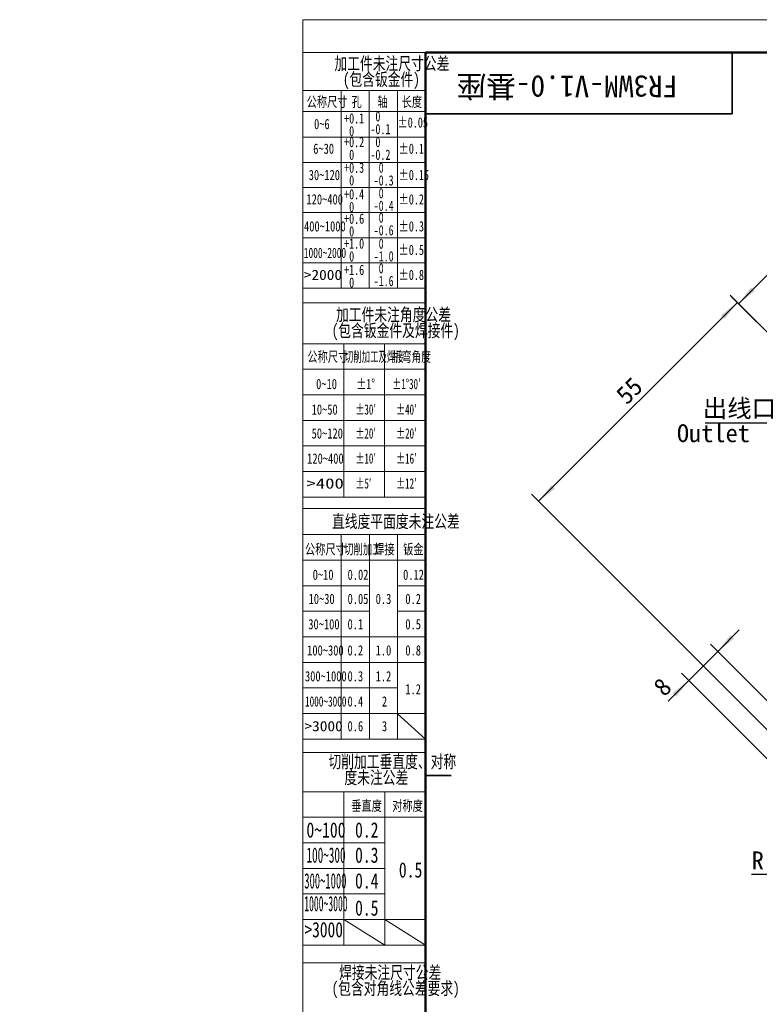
# Model space of a CAD drawing. Header units: millimetres. Extents: x -55 to 731, y 0 to 297.
# Tile 2 of 5: x -55 to 89, y 105 to 297. Entities that reach past the tile are written whole.
import ezdxf

# ---------------------------------------------------------------- set-up
doc = ezdxf.new("R2010")
doc.units = ezdxf.units.MM
doc.linetypes.add('CENTERX2', pattern=[20.32, 12.7, -2.54, 2.54, -2.54])
doc.layers.add('标注层', color=150, linetype='Continuous')
doc.styles.add('SLDTEXTSTYLE0', font='仿宋_GB2312', dxfattribs={"bigfont": 'bigfont'})
doc.styles.add('SLDTEXTSTYLE1', font='仿宋_GB2312')
doc.styles.add('SLDTEXTSTYLE10', font='HYSWLONGFANGSONG.TTF', dxfattribs={"width": 0.610825, "bigfont": 'bigfont'})
doc.styles.add('SLDTEXTSTYLE11', font='HYSWLONGFANGSONG.TTF', dxfattribs={"width": 1.790313})
doc.styles.add('SLDTEXTSTYLE12', font='HYSWLONGFANGSONG.TTF', dxfattribs={"width": 0.681959, "bigfont": 'bigfont'})
doc.styles.add('SLDTEXTSTYLE13', font='HYSWLONGFANGSONG.TTF', dxfattribs={"width": 0.884144})
doc.styles.add('SLDTEXTSTYLE14', font='HYSWLONGFANGSONG.TTF', dxfattribs={"width": 0.713832})
doc.styles.add('SLDTEXTSTYLE15', font='HYSWLONGFANGSONG.TTF', dxfattribs={"width": 0.67478})
doc.styles.add('SLDTEXTSTYLE16', font='HYSWLONGFANGSONG.TTF', dxfattribs={"width": 0.616682})
doc.styles.add('SLDTEXTSTYLE17', font='HYSWLONGFANGSONG.TTF', dxfattribs={"width": 0.985122})
doc.styles.add('SLDTEXTSTYLE3', font='HYSWLONGFANGSONG.TTF', dxfattribs={"bigfont": 'bigfont'})
doc.styles.add('SLDTEXTSTYLE4', font='HYSWLONGFANGSONG.TTF')
doc.styles.add('SLDTEXTSTYLE5', font='HYSWLONGFANGSONG.TTF', dxfattribs={"width": 0.957143})
doc.styles.add('SLDTEXTSTYLE6', font='HYSWLONGFANGSONG.TTF', dxfattribs={"width": 0.968558})
doc.styles.add('SLDTEXTSTYLE7', font='HYSWLONGFANGSONG.TTF', dxfattribs={"width": 0.902411})
doc.styles.add('SLDTEXTSTYLE8', font='HYSWLONGFANGSONG.TTF', dxfattribs={"width": 1.466704})
doc.styles.add('SLDTEXTSTYLE9', font='HYSWLONGFANGSONG.TTF', dxfattribs={"width": 0.858748, "bigfont": 'bigfont'})
doc.dimstyles.new('SLDDIMSTYLE0', dxfattribs={"dimtxt": 3.5, "dimasz": 4, "dimexe": 0, "dimexo": 0.0625, "dimgap": 0.875, "dimtad": 2, "dimrnd": 1e-09, "dimzin": 12, "dimdsep": 46, "dimtxsty": 'SLDTEXTSTYLE1', "dimsah": 1, "dimcen": 0.09, "dimadec": 0, "dimazin": 3, "dimtfac": 1, "dimtdec": 3, "dimtmove": 0, "dimatfit": 0, "dimfxl": 0, "dimfrac": 2, "dimtolj": 1, "dimtzin": 12, "dimarcsym": 0})
doc.dimstyles.new('SLDDIMSTYLE1', dxfattribs={"dimtxt": 3.5, "dimasz": 4, "dimexe": 0, "dimexo": 0.0625, "dimgap": 0.875, "dimtad": 2, "dimrnd": 1e-09, "dimzin": 12, "dimdsep": 46, "dimtxsty": 'SLDTEXTSTYLE1', "dimsah": 1, "dimcen": 0.09, "dimadec": 0, "dimazin": 3, "dimtfac": 1, "dimtdec": 3, "dimtofl": 0, "dimtmove": 0, "dimatfit": 3, "dimfxl": 0, "dimfrac": 2, "dimtolj": 1, "dimtzin": 12, "dimarcsym": 0})
doc.dimstyles.new('SLDDIMSTYLE5', dxfattribs={"dimtxt": 3.5, "dimasz": 4, "dimexe": 0, "dimexo": 0.0625, "dimgap": 0.875, "dimtad": 0, "dimtih": 1, "dimtoh": 1, "dimrnd": 1e-09, "dimzin": 12, "dimdsep": 46, "dimtxsty": 'SLDTEXTSTYLE1', "dimsah": 1, "dimcen": 0, "dimadec": 0, "dimazin": 3, "dimtfac": 1, "dimtdec": 3, "dimtofl": 0, "dimtmove": 0, "dimatfit": 3, "dimfxl": 0, "dimfrac": 2, "dimtolj": 1, "dimtzin": 12, "dimarcsym": 0})

# ---------------------------------------------------------------- blocks, each defined once
blk = doc.blocks.new('SW_NOTE_2')
at = {"layer": '标注层', "color": 0, "char_height": 2.5, "attachment_point": 2, "style": 'SLDTEXTSTYLE3'}
for s, insert in [('\\M+189C1\\M+18D48\\M+18C8F\\M+196A2\\M+1928D\\M+18EDA\\M+190A1\\M+18CF6\\M+18DB7', (15.47, 3.22)), ('(\\M+195EF\\M+18ADC钣\\M+18BE0\\M+18C8F)', (13.41, 0.11))]:
    blk.add_mtext(s, dxfattribs=dict(at, insert=insert))
blk = doc.blocks.new('SW_NOTE_3')
at = {"layer": '标注层', "color": 0, "char_height": 2, "attachment_point": 1, "style": 'SLDTEXTSTYLE5'}
for s, insert in [(' 0', (0, 2.58)), ('-0.1', (0, 0.09))]:
    blk.add_mtext(s, dxfattribs=dict(at, insert=insert))
blk = doc.blocks.new('SW_NOTE_4')
at = {"layer": '标注层', "color": 0, "char_height": 2, "attachment_point": 1, "style": 'SLDTEXTSTYLE5'}
for s, insert in [('+0.1', (0, 2.58)), (' 0', (0, 0.09))]:
    blk.add_mtext(s, dxfattribs=dict(at, insert=insert))
blk = doc.blocks.new('SW_NOTE_5')
at = {"layer": '标注层', "color": 0, "char_height": 2, "attachment_point": 1, "style": 'SLDTEXTSTYLE5'}
for s, insert in [('+0.2', (0, 2.58)), (' 0', (0, 0.09))]:
    blk.add_mtext(s, dxfattribs=dict(at, insert=insert))
blk = doc.blocks.new('SW_NOTE_6')
at = {"layer": '标注层', "color": 0, "char_height": 2, "attachment_point": 1, "style": 'SLDTEXTSTYLE5'}
for s, insert in [('+0.3', (0, 2.58)), (' 0', (0, 0.09))]:
    blk.add_mtext(s, dxfattribs=dict(at, insert=insert))
blk = doc.blocks.new('SW_NOTE_7')
at = {"layer": '标注层', "color": 0, "char_height": 2, "attachment_point": 1, "style": 'SLDTEXTSTYLE5'}
for s, insert in [('+0.4', (0, 2.58)), (' 0', (0, 0.09))]:
    blk.add_mtext(s, dxfattribs=dict(at, insert=insert))
blk = doc.blocks.new('SW_NOTE_8')
at = {"layer": '标注层', "color": 0, "char_height": 2, "attachment_point": 1, "style": 'SLDTEXTSTYLE5'}
for s, insert in [(' 0', (0, 2.58)), ('-0.2', (0, 0.09))]:
    blk.add_mtext(s, dxfattribs=dict(at, insert=insert))
blk = doc.blocks.new('SW_NOTE_9')
at = {"layer": '标注层', "color": 0, "char_height": 2, "attachment_point": 1, "style": 'SLDTEXTSTYLE5'}
for s, insert in [(' 0', (0, 2.58)), ('-0.3', (0, 0.09))]:
    blk.add_mtext(s, dxfattribs=dict(at, insert=insert))
blk = doc.blocks.new('SW_NOTE_10')
at = {"layer": '标注层', "color": 0, "char_height": 2, "attachment_point": 1, "style": 'SLDTEXTSTYLE5'}
for s, insert in [(' 0', (0, 2.58)), ('-0.4', (0, 0.09))]:
    blk.add_mtext(s, dxfattribs=dict(at, insert=insert))
blk = doc.blocks.new('SW_NOTE_11')
at = {"layer": '标注层', "color": 0, "char_height": 2, "attachment_point": 1, "style": 'SLDTEXTSTYLE5'}
for s, insert in [('+0.6', (0, 2.58)), (' 0', (0, 0.09))]:
    blk.add_mtext(s, dxfattribs=dict(at, insert=insert))
blk = doc.blocks.new('SW_NOTE_12')
at = {"layer": '标注层', "color": 0, "char_height": 2, "attachment_point": 1, "style": 'SLDTEXTSTYLE5'}
for s, insert in [(' 0', (0, 2.58)), ('-0.6', (0, 0.09))]:
    blk.add_mtext(s, dxfattribs=dict(at, insert=insert))
blk = doc.blocks.new('SW_NOTE_13')
at = {"layer": '标注层', "color": 0, "char_height": 2, "attachment_point": 1, "style": 'SLDTEXTSTYLE5'}
for s, insert in [('+1.0', (0, 2.58)), (' 0', (0, 0.09))]:
    blk.add_mtext(s, dxfattribs=dict(at, insert=insert))
blk = doc.blocks.new('SW_NOTE_14')
at = {"layer": '标注层', "color": 0, "char_height": 2, "attachment_point": 1, "style": 'SLDTEXTSTYLE5'}
for s, insert in [(' 0', (0, 2.58)), ('-1.0', (0, 0.09))]:
    blk.add_mtext(s, dxfattribs=dict(at, insert=insert))
blk = doc.blocks.new('SW_NOTE_15')
at = {"layer": '标注层', "color": 0, "char_height": 2, "attachment_point": 1, "style": 'SLDTEXTSTYLE5'}
for s, insert in [('+1.6', (0, 2.58)), (' 0', (0, 0.09))]:
    blk.add_mtext(s, dxfattribs=dict(at, insert=insert))
blk = doc.blocks.new('SW_NOTE_16')
at = {"layer": '标注层', "color": 0, "char_height": 2, "attachment_point": 1, "style": 'SLDTEXTSTYLE5'}
for s, insert in [(' 0', (0, 2.58)), ('-1.6', (0, 0.09))]:
    blk.add_mtext(s, dxfattribs=dict(at, insert=insert))
blk = doc.blocks.new('SW_NOTE_17')
at = {"layer": '标注层', "color": 0, "char_height": 2.5, "attachment_point": 2, "style": 'SLDTEXTSTYLE3'}
for s, insert in [('\\M+189C1\\M+18D48\\M+18C8F\\M+196A2\\M+1928D\\M+18A70\\M+19378\\M+18CF6\\M+18DB7', (15.47, 3.22)), ('(\\M+195EF\\M+18ADC钣\\M+18BE0\\M+18C8F\\M+18B79焊\\M+190DA\\M+18C8F)', (15.91, 0.11))]:
    blk.add_mtext(s, dxfattribs=dict(at, insert=insert))
blk = doc.blocks.new('SW_NOTE_18')
at = {"layer": '标注层', "color": 0, "char_height": 2.5, "attachment_point": 2, "style": 'SLDTEXTSTYLE3'}
for s, insert in [('\\M+190D8\\M+18DED\\M+189C1\\M+18D48\\M+19082\\M+192BC\\M+19378\\M+18141对\\M+18FCC', (17.19, 3.22)), ('\\M+19378\\M+196A2\\M+1928D\\M+18CF6\\M+18DB7', (14.06, 0.11))]:
    blk.add_mtext(s, dxfattribs=dict(at, insert=insert))
blk = doc.blocks.new('SW_NOTE_19')
at = {"layer": '标注层', "color": 0, "char_height": 2.5, "attachment_point": 2, "style": 'SLDTEXTSTYLE3'}
for s, insert in [('焊\\M+190DA\\M+196A2\\M+1928D\\M+18EDA\\M+190A1\\M+18CF6\\M+18DB7', (13.75, 3.22)), ('(\\M+195EF\\M+18ADC对\\M+18A70线\\M+18CF6\\M+18DB7\\M+19776\\M+18B81)', (14.82, 0.11))]:
    blk.add_mtext(s, dxfattribs=dict(at, insert=insert))
blk = doc.blocks.new('_D_1')
at = {"layer": '标注层'}
for p, q in [((186.29, 218.58), (122.74, 282.13)), ((124.16, 280.71), (85.27, 241.82)), ((109.5, 217.59), (83.85, 243.24))]:
    blk.add_line(p, q, dxfattribs=at)
for points in [[(124.16, 280.71), (120.97, 278.24), (121.68, 277.53)], [(85.27, 241.82), (88.45, 244.3), (87.74, 245.01)]]:
    blk.add_solid(points, dxfattribs=at)
at = {"layer": '标注层', "insert": (100.08, 263.02), "char_height": 3.5, "attachment_point": 1, "rotation": 45, "style": 'SLDTEXTSTYLE1'}
blk.add_mtext('55', dxfattribs=at)
blk = doc.blocks.new('_D_2')
at = {"layer": '标注层'}
for p, q in [((109.5, 217.59), (83.61, 243.48)), ((46.13, 203.17), (85.03, 242.06)), ((106.74, 142.56), (44.72, 204.59))]:
    blk.add_line(p, q, dxfattribs=at)
for points in [[(85.03, 242.06), (81.84, 239.59), (82.55, 238.88)], [(46.13, 203.17), (49.32, 205.65), (48.61, 206.35)]]:
    blk.add_solid(points, dxfattribs=at)
at = {"layer": '标注层', "insert": (60.95, 224.37), "char_height": 3.5, "attachment_point": 1, "rotation": 45, "style": 'SLDTEXTSTYLE1'}
blk.add_mtext('55', dxfattribs=at)
blk = doc.blocks.new('_D_8')
at = {"layer": '标注层'}
for p, q in [((81.18, 173.78), (85.42, 178.03)), ((75.52, 168.13), (81.18, 173.78)), ((111.34, 143.62), (79.77, 175.2)), ((105.68, 137.97), (74.11, 169.54)), ((75.52, 168.13), (71.46, 164.07))]:
    blk.add_line(p, q, dxfattribs=at)
for points in [[(81.18, 173.78), (84.36, 176.26), (83.65, 176.97)], [(75.52, 168.13), (72.34, 165.65), (73.05, 164.95)]]:
    blk.add_solid(points, dxfattribs=at)
at = {"layer": '标注层', "insert": (68.27, 167.26), "char_height": 3.5, "attachment_point": 1, "rotation": 45, "style": 'SLDTEXTSTYLE1'}
blk.add_mtext('8', dxfattribs=at)
blk = doc.blocks.new('_D_9')
at = {"layer": '标注层'}
for p, q in [((107.45, 139.73), (105.29, 138.48)), ((105.29, 138.48), (90.87, 130.16)), ((90.87, 130.16), (87.83, 130.16))]:
    blk.add_line(p, q, dxfattribs=at)
blk.add_solid([(105.29, 138.48), (101.57, 136.92), (102.07, 136.05)], dxfattribs=at)
at = {"layer": '标注层', "insert": (87.83, 134.67), "char_height": 3.5, "attachment_point": 1, "style": 'SLDTEXTSTYLE1'}
blk.add_mtext('R', dxfattribs=at)
blk = doc.blocks.new('SW_NOTE_22')
at = {"layer": '标注层', "color": 0}
blk.add_line((-12.33, 0), (0, 0), dxfattribs=at)
at = {"layer": '标注层', "color": 0, "insert": (-12.78, 4.61), "char_height": 3.5, "attachment_point": 1, "style": 'SLDTEXTSTYLE0'}
blk.add_mtext('\\M+18F6F线\\M+18CFB', dxfattribs=at)

msp = doc.modelspace()

# ---------------------------------------------------------------- linework, layer by layer
at = {"color": 7, "linetype": 'Continuous', "lineweight": 18}
for q in [(419.99299, 297.39658), (-0.00051, 0.39658)]:
    msp.add_line((-0.00051, 297.39658), q, dxfattribs=at)
at = {"color": 1, "linetype": 'Continuous', "lineweight": 18}
for p, q in [((23.99593, 290.98945), (-0.00051, 290.98945)), ((-0.00051, 290.98945), (-0.00051, 0.39658)), ((7.49311, 283.57314), (-0.00051, 283.57314)), ((7.49311, 283.57314), (7.49311, 279.57314)), ((7.49311, 283.57314), (12.99405, 283.57314)), ((12.99405, 283.57314), (12.99405, 244.89972)), ((18.49499, 283.57314), (12.99405, 283.57314)), ((18.49499, 283.57314), (18.49499, 244.89972)), ((18.49499, 283.57314), (23.99593, 283.57314)), ((-0.00407, 279.44918), (23.99593, 279.44918)), ((7.49311, 279.95448), (7.49311, 244.89972)), ((-0.00407, 274.40043), (23.99593, 274.40043)), ((-0.00407, 269.48364), (23.99593, 269.48364)), ((-0.00407, 264.56686), (23.99593, 264.56686)), ((-0.00407, 259.65007), (23.99593, 259.65007)), ((-0.00407, 254.73329), (23.99593, 254.73329)), ((-0.00407, 249.8165), (23.99593, 249.8165)), ((-0.00407, 244.89972), (23.99593, 244.89972)), ((-0.00051, 241.97166), (23.99593, 241.97166)), ((7.99299, 233.9946), (-0.00051, 233.9946)), ((7.99299, 233.9946), (7.99299, 203.9946)), ((7.99299, 233.9946), (15.99299, 233.9946)), ((15.99299, 233.9946), (15.99299, 203.9946)), ((15.99299, 233.9946), (23.99593, 233.9946)), ((-0.00051, 228.9946), (23.99593, 228.9946)), ((-0.00051, 223.9946), (23.99593, 223.9946)), ((-0.00051, 218.9946), (23.99593, 218.9946)), ((-0.00051, 213.9946), (23.99593, 213.9946)), ((-0.00051, 208.9946), (23.99593, 208.9946)), ((-0.00051, 203.9946), (23.99593, 203.9946)), ((-0.00051, 201.74018), (23.99593, 201.74018)), ((7.49593, 196.65333), (-0.00051, 196.65333)), ((7.49593, 196.65333), (7.49593, 156.65333)), ((12.99593, 196.65333), (7.49593, 196.65333)), ((12.99593, 196.65333), (12.99593, 156.65333)), ((18.49593, 196.65333), (12.99593, 196.65333)), ((18.49593, 196.65333), (18.49593, 156.65333)), ((18.49593, 196.65333), (23.99593, 196.65333)), ((-0.00051, 191.65333), (23.99593, 191.65333)), ((-0.00051, 186.65333), (12.99593, 186.65333)), ((18.49593, 186.65333), (23.99593, 186.65333)), ((-0.00051, 181.65333), (12.99593, 181.65333)), ((18.49593, 181.65333), (23.99371, 181.65333)), ((-0.00051, 176.65333), (23.99593, 176.65333)), ((-0.00051, 171.65333), (23.99593, 171.65333)), ((-0.0048, 166.65333), (18.49593, 166.65333)), ((-0.00051, 161.65333), (23.99593, 161.65333)), ((18.49593, 161.59228), (23.99593, 156.65333)), ((-0.00051, 156.65333), (23.99593, 156.65333)), ((-0.00051, 154.00765), (23.99593, 154.00765)), ((-0.00051, 146.34264), (7.9983, 146.34264)), ((7.9983, 146.34264), (7.9983, 116.3344)), ((15.99712, 146.34264), (7.9983, 146.34264)), ((15.99712, 146.34264), (15.99712, 116.3344)), ((15.99712, 146.34264), (23.99593, 146.34264)), ((-0.00051, 141.34264), (23.99593, 141.34264)), ((-0.00657, 136.34099), (15.99712, 136.34099)), ((-0.00657, 131.33934), (15.99712, 131.33934)), ((-0.00657, 126.33769), (15.99712, 126.33769)), ((-0.00051, 121.33605), (23.99593, 121.33605)), ((7.9983, 121.33605), (15.99712, 116.3344)), ((15.99712, 121.32678), (23.99593, 116.3344)), ((-0.00051, 116.3344), (23.99593, 116.3344)), ((23.99593, 116.3344), (23.9692, 116.42224)), ((-0.00051, 112.86382), (23.99593, 112.86382))]:
    msp.add_line(p, q, dxfattribs=at)
at = {"color": 7, "linetype": 'Continuous', "lineweight": 50}
for p, q in [((23.99593, 5.98945), (23.99593, 290.98945)), ((23.99593, 290.98945), (413.99593, 290.98945))]:
    msp.add_line(p, q, dxfattribs=at)
at = {"color": 7, "linetype": 'Continuous', "lineweight": 35}
for p, q in [((83.99593, 278.98945), (83.99593, 290.98945)), ((23.99593, 278.98945), (83.99593, 278.98945)), ((28.99593, 149.48945), (23.99593, 149.48945))]:
    msp.add_line(p, q, dxfattribs=at)
at = {"color": 1, "linetype": 'CENTERX2', "lineweight": 18}
msp.add_line((-0.00051, 146.34264), (23.99593, 146.34264), dxfattribs=at)

# ---------------------------------------------------------------- block references
at = {"layer": '标注层', "color": 1}
for name, p in [('SW_NOTE_2', (1.94389, 286.85673)), ('SW_NOTE_3', (13.21283, 276.9051)), ('SW_NOTE_4', (8.0718, 276.50879)), ('SW_NOTE_5', (8.0718, 271.88718)), ('SW_NOTE_8', (13.21283, 271.88718)), ('SW_NOTE_6', (8.0718, 266.86071)), ('SW_NOTE_9', (13.84731, 266.86071)), ('SW_NOTE_7', (8.0718, 261.6614)), ('SW_NOTE_10', (13.84731, 261.89706)), ('SW_NOTE_11', (8.0718, 256.88797)), ('SW_NOTE_12', (13.84869, 257.11185)), ('SW_NOTE_13', (8.0718, 252.01376)), ('SW_NOTE_14', (13.84869, 252.01376)), ('SW_NOTE_15', (8.0718, 246.88036)), ('SW_NOTE_16', (13.84869, 247.18694)), ('SW_NOTE_17', (2.25671, 237.72511)), ('SW_NOTE_18', (0.30817, 150.26988)), ('SW_NOTE_19', (3.32663, 109.01396))]:
    msp.add_blockref(name, p, dxfattribs=at)
at = {"layer": '标注层'}
msp.add_blockref('SW_NOTE_22', (91.0655, 218.48875), dxfattribs=at)

# ---------------------------------------------------------------- texts
at = {"color": 7, "linetype": 'Continuous', "lineweight": 0, "insert": (51.7165, 282.22528), "char_height": 4.2333333, "attachment_point": 2, "rotation": 180, "style": 'SLDTEXTSTYLE0'}
msp.add_mtext('FR3WM-V1.0-\\M+18AEE\\M+18DC0', dxfattribs=at)
at = {"layer": '标注层', "color": 1}
for s, insert, char_height, attachment_point, style in [('\\M+18CF6\\M+18FCC\\M+18EDA\\M+190A1', (0.72367, 282.33044), 2, 1, 'SLDTEXTSTYLE3'), ('\\M+18D45', (9.50784, 282.33044), 2, 1, 'SLDTEXTSTYLE3'), ('轴', (14.59894, 282.33044), 2, 1, 'SLDTEXTSTYLE3'), ('长\\M+19378', (19.32315, 282.33044), 2, 1, 'SLDTEXTSTYLE3'), ('0~6', (2.17174, 277.98234), 2, 1, 'SLDTEXTSTYLE4'), ('±0.05', (18.53426, 278.28873), 2, 1, 'SLDTEXTSTYLE6'), ('6~30', (2.00848, 273.16273), 2, 1, 'SLDTEXTSTYLE4'), ('±0.1', (18.74834, 273.16273), 2, 1, 'SLDTEXTSTYLE6'), ('30~120', (1.12932, 268.01911), 2, 1, 'SLDTEXTSTYLE4'), ('±0.15', (18.74834, 268.01911), 2, 1, 'SLDTEXTSTYLE6'), ('120~400', (0.69043, 263.25499), 2, 1, 'SLDTEXTSTYLE4'), ('±0.2', (18.74834, 263.25499), 2, 1, 'SLDTEXTSTYLE6'), ('±0.3', (18.74834, 257.97089), 2, 1, 'SLDTEXTSTYLE6'), ('400~1000', (0.20999, 257.97089), 2, 1, 'SLDTEXTSTYLE4'), ('1000~2000', (0.1711, 252.78244), 2, 1, 'SLDTEXTSTYLE7'), ('±0.5', (18.74834, 253.36199), 2, 1, 'SLDTEXTSTYLE6'), ('±0.8', (18.74834, 248.46911), 2, 1, 'SLDTEXTSTYLE6'), ('>2000', (0.1711, 248.46911), 2, 1, 'SLDTEXTSTYLE8'), ('\\M+18CF6\\M+18FCC\\M+18EDA\\M+190A1', (0.87287, 232.4656), 2, 1, 'SLDTEXTSTYLE3'), ('\\M+190D8\\M+18DED\\M+189C1\\M+18D48\\M+18B79焊\\M+190DA', (8.20287, 232.4656), 2, 1, 'SLDTEXTSTYLE10'), ('\\M+190DC\\M+19C5E\\M+18A70\\M+19378', (17.49418, 232.4656), 2, 1, 'SLDTEXTSTYLE9'), ('0~10', (2.58032, 227.12243), 2, 1, 'SLDTEXTSTYLE4'), ('±1°', (10.4111, 227.12243), 2, 1, 'SLDTEXTSTYLE6'), ('\\M+1817D1\\M+1818B30\\M+1818C', (17.49418, 227.12243), 2, 1, 'SLDTEXTSTYLE9'), ('10~50', (1.70254, 222.13222), 2, 1, 'SLDTEXTSTYLE4'), ('\\M+1817D30\\M+1818C', (10.27916, 222.13222), 2, 1, 'SLDTEXTSTYLE9'), ('\\M+1817D40\\M+1818C', (18.24418, 222.13222), 2, 1, 'SLDTEXTSTYLE9'), ('50~120', (1.70254, 217.44912), 2, 1, 'SLDTEXTSTYLE4'), ('\\M+1817D20\\M+1818C', (10.27916, 217.44912), 2, 1, 'SLDTEXTSTYLE9'), ('\\M+1817D20\\M+1818C', (18.24418, 217.44912), 2, 1, 'SLDTEXTSTYLE9'), ('120~400', (0.82476, 212.54392), 2, 1, 'SLDTEXTSTYLE4'), ('\\M+1817D10\\M+1818C', (10.27916, 212.54392), 2, 1, 'SLDTEXTSTYLE9'), ('\\M+1817D16\\M+1818C', (18.24556, 212.54392), 2, 1, 'SLDTEXTSTYLE9'), ('>400', (0.70053, 207.66126), 2, 1, 'SLDTEXTSTYLE11'), ('\\M+1817D5\\M+1818C', (10.27916, 207.66126), 2, 1, 'SLDTEXTSTYLE9'), ('\\M+1817D12\\M+1818C', (18.24556, 207.66126), 2, 1, 'SLDTEXTSTYLE9'), ('\\M+192BC线\\M+19378\\M+195BD\\M+196CA\\M+19378\\M+196A2\\M+1928D\\M+18CF6\\M+18DB7', (18.19141, 200.48856), 2.5, 2, 'SLDTEXTSTYLE3'), ('\\M+18CF6\\M+18FCC\\M+18EDA\\M+190A1', (0.39699, 194.79793), 2, 1, 'SLDTEXTSTYLE3'), ('\\M+190D8\\M+18DED\\M+189C1\\M+18D48', (8.04995, 194.79793), 2, 1, 'SLDTEXTSTYLE12'), ('焊\\M+190DA', (13.94468, 194.79793), 2, 1, 'SLDTEXTSTYLE3'), ('钣\\M+18BE0', (19.60933, 194.79793), 2, 1, 'SLDTEXTSTYLE3'), ('0~10', (1.90886, 189.80712), 2, 1, 'SLDTEXTSTYLE4'), ('0.02', (8.73868, 189.80712), 2, 1, 'SLDTEXTSTYLE4'), ('0.12', (19.60516, 189.80712), 2, 1, 'SLDTEXTSTYLE4'), ('10~30', (1.10752, 185.07717), 2, 1, 'SLDTEXTSTYLE4'), ('0.05', (8.73868, 185.07717), 2, 1, 'SLDTEXTSTYLE4'), ('0.3', (14.22896, 185.07717), 2, 1, 'SLDTEXTSTYLE4'), ('0.2', (20.04405, 185.07717), 2, 1, 'SLDTEXTSTYLE4'), ('30~100', (1.04816, 180.12307), 2, 1, 'SLDTEXTSTYLE4'), ('0.1', (8.72685, 180.12307), 2, 1, 'SLDTEXTSTYLE4'), ('0.5', (20.04405, 180.12307), 2, 1, 'SLDTEXTSTYLE4'), ('100~300', (0.82476, 175.00263), 2, 1, 'SLDTEXTSTYLE4'), ('0.2', (8.72685, 175.00263), 2, 1, 'SLDTEXTSTYLE4'), ('1.0', (14.22896, 175.00263), 2, 1, 'SLDTEXTSTYLE4'), ('0.8', (20.04405, 175.00263), 2, 1, 'SLDTEXTSTYLE4'), ('300~1000', (0.39845, 169.94445), 2, 1, 'SLDTEXTSTYLE4'), ('0.3', (8.72685, 169.94445), 2, 1, 'SLDTEXTSTYLE4'), ('1.2', (14.22896, 169.94445), 2, 1, 'SLDTEXTSTYLE4'), ('1.2', (20.04128, 167.40975), 2, 1, 'SLDTEXTSTYLE4'), ('1000~3000', (0.39845, 165.01199), 2, 1, 'SLDTEXTSTYLE13'), ('0.4', (8.72685, 165.01199), 2, 1, 'SLDTEXTSTYLE4'), ('2', (15.45403, 165.01199), 2, 1, 'SLDTEXTSTYLE4'), ('>3000', (0.30817, 160.17845), 2, 1, 'SLDTEXTSTYLE8'), ('0.6', (8.72685, 160.17845), 2, 1, 'SLDTEXTSTYLE4'), ('3', (15.45403, 160.17845), 2, 1, 'SLDTEXTSTYLE4'), ('\\M+19082\\M+192BC\\M+19378', (9.44955, 144.6054), 2, 1, 'SLDTEXTSTYLE3'), ('对\\M+18FCC\\M+19378', (17.46791, 144.6054), 2, 1, 'SLDTEXTSTYLE3'), ('0~100', (0.68471, 140.36668), 3, 1, 'SLDTEXTSTYLE4'), ('0.2', (10.19784, 140.36668), 3, 1, 'SLDTEXTSTYLE4'), ('100~300', (0.69512, 135.45246), 3, 1, 'SLDTEXTSTYLE14'), ('0.3', (10.19784, 135.45246), 3, 1, 'SLDTEXTSTYLE4'), ('0.5', (18.77624, 132.54577), 3, 1, 'SLDTEXTSTYLE4'), ('300~1000', (0.26179, 130.41106), 3, 1, 'SLDTEXTSTYLE15'), ('0.4', (10.19784, 130.41106), 3, 1, 'SLDTEXTSTYLE4'), ('1000~3000', (0.25415, 125.96026), 3, 1, 'SLDTEXTSTYLE16'), ('0.5', (10.19784, 125.09917), 3, 1, 'SLDTEXTSTYLE4'), ('>3000', (0.29582, 120.86243), 3, 1, 'SLDTEXTSTYLE17')]:
    msp.add_mtext(s, dxfattribs=dict(at, insert=insert, char_height=char_height, attachment_point=attachment_point, style=style))
at = {"layer": '标注层', "insert": (73.20228, 218.2404), "char_height": 3.5, "attachment_point": 1, "style": 'SLDTEXTSTYLE1'}
msp.add_mtext('Outlet  port', dxfattribs=at)

# ---------------------------------------------------------------- dimensions: what is measured, and where the dimension line sits
at = {"layer": '标注层'}
for base, p1, p2, dimstyle, picture, middle in [((85.26509, 241.82352), (186.29422, 218.57614), (109.50121, 217.5874), 'SLDDIMSTYLE1', '_D_1', (104.71053, 261.26896)), ((85.0257, 242.06291), (106.74471, 142.56216), (109.50121, 217.5874), 'SLDDIMSTYLE1', '_D_2', (65.58026, 222.61748)), ((81.17988, 173.78384), (105.68405, 137.96596), (111.3409, 143.62282), 'SLDDIMSTYLE0', '_D_8', (72.18275, 164.78672))]:
    dim = msp.add_linear_dim(base=base, p1=p1, p2=p2, angle=45, dimstyle=dimstyle, dxfattribs=at)
    dim.commit()
    dim.dimension.update_dxf_attribs({"geometry": picture, "text_midpoint": middle, "dimtype": 160})
dim = msp.add_radius_dim(center=(107.45181, 139.73373), mpoint=(105.28675, 138.48373), text='R', dimstyle='SLDDIMSTYLE5', dxfattribs=at)
dim.commit()
dim.dimension.update_dxf_attribs({"geometry": '_D_9', "text_midpoint": (88.85106, 132.19671), "dimtype": 164})

doc.saveas('drawing.dxf')
